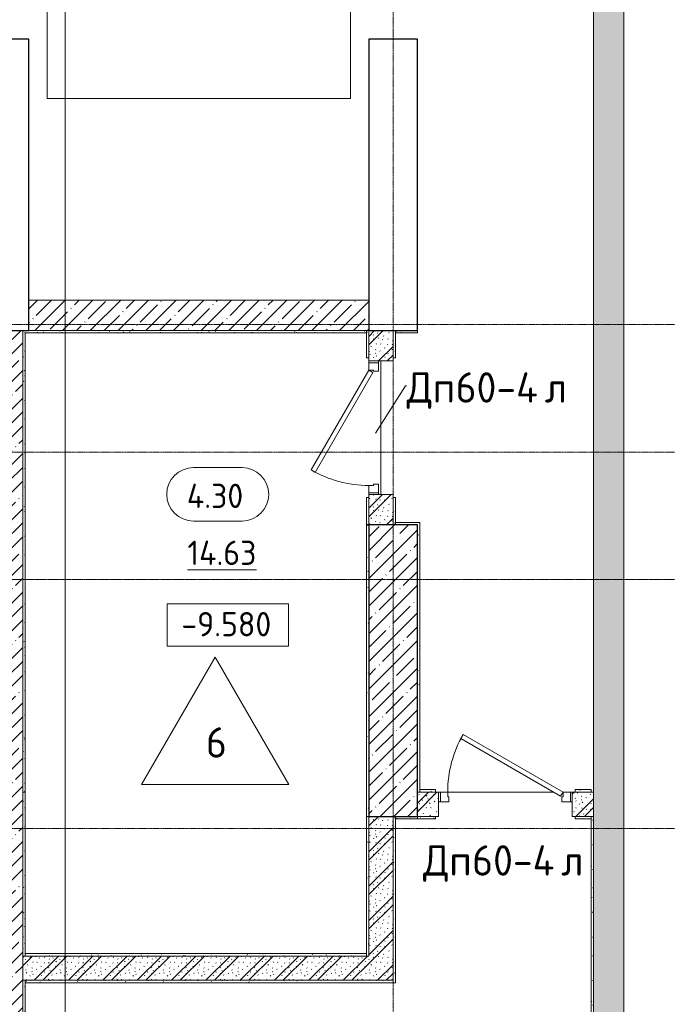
# Model space of a CAD drawing. Header units: millimetres. Extents: x 86102 to 162330, y -10965 to 131946.
# Tile 44 of 52: x 129195 to 134528, y 85453 to 93559. Entities that reach past the tile are written whole.
import ezdxf

# ---------------------------------------------------------------- set-up
doc = ezdxf.new("R2010")
doc.units = ezdxf.units.MM
doc.linetypes.add('4_ Штрихпунктир_ 10 х 2 мм', pattern=[14, 10, -2, 0, -2])
for name, color, linetype, lineweight in [('A-AREA-IDEN', 7, 'Continuous', 5), ('A-DOOR', 7, 'Continuous', 13), ('A-DOOR-FRAM', 7, 'Continuous', 13), ('A-DOOR-IDEN', 7, 'Continuous', 5), ('A-FLOR', 7, 'Continuous', 13), ('A-FLOR-IDEN', 7, 'Continuous', 5), ('A-WALL', 7, 'Continuous', 13), ('A-WALL-PATT', 7, 'Continuous', 13), ('C-PRKG', 7, 'Continuous', 13), ('G-ANNO-DIMS', 7, 'Continuous', 5), ('I-WALL', 7, 'Continuous', 13), ('S-COLS', 7, 'Continuous', 25), ('S-GRID', 7, 'Continuous', 5)]:
    doc.layers.add(name, color=color, linetype=linetype, lineweight=lineweight)
doc.styles.add('GOST Common_2', font='GOST_Common.ttf', dxfattribs={"height": 200})
doc.styles.add('GOST Common_3', font='GOST_Common.ttf', dxfattribs={"height": 250})
pattern_1 = [(0, (0, 0), (203.2, 50.8), [3.353, -149.047, 3.353, -149.047, -812.8]), (0, (0, 0), (203.2, 50.8), [-304.8, 3.353, -301.447, 3.353, -149.047, -355.6]), (0, (0, 0), (203.2, 50.8), [-762, 3.353, -98.247, 3.353, -250.647]), (120, (76.2, 25.4), (-145.59409, 150.576362), [3.353, -149.047, 3.353, -149.047, -812.8]), (120, (76.2, 25.4), (-145.59409, 150.576362), [-304.8, 3.353, -301.447, 3.353, -149.047, -355.6]), (120, (76.2, 25.4), (-145.59409, 150.576362), [-762, 3.353, -98.247, 3.353, -250.647]), (240, (101.6, 127), (-57.60591, -201.376362), [3.353, -149.047, 3.353, -149.047, -812.8]), (240, (101.6, 127), (-57.60591, -201.376362), [-304.8, 3.353, -301.447, 3.353, -149.047, -355.6]), (240, (101.6, 127), (-57.60591, -201.376362), [-762, 3.353, -98.247, 3.353, -250.647])]
pattern_2 = [(135, (150.28, 188.64), (-282.84271, 3e-14), [5, -395]), (135, (174.9, 237.36), (-282.84271, 3e-14), [5, -395]), (135, (211.96, 236.53), (-282.84271, 3e-14), [5, -395]), (135, (114.96, 223.96), (-282.84271, 3e-14), [5, -395]), (135, (77.54, 223.96), (-282.84271, 3e-14), [5, -395]), (135, (57.44, 184.52), (-282.84271, 3e-14), [5, -395]), (135, (66.21, 142.9), (-282.84271, 3e-14), [5, -395]), (135, (107.33, 161), (-282.84271, 3e-14), [5, -395]), (135, (99.08, 130.94), (-282.84271, 3e-14), [5, -395]), (135, (22.6, 136.46), (-282.84271, 3e-14), [5, -395]), (135, (21.16, 168.08), (-282.84271, 3e-14), [5, -395]), (135, (46.13, 96.12), (-282.84271, 3e-14), [5, -395]), (135, (3.54, 74.6), (-282.84271, 3e-14), [5, -395]), (135, (40.3, 47.56), (-282.84271, 3e-14), [5, -395]), (135, (39.77, 18.47), (-282.84271, 3e-14), [5, -395]), (135, (76.94, 37.28), (-282.84271, 3e-14), [5, -395]), (135, (114.18, 62.4), (-282.84271, 3e-14), [5, -395]), (135, (139.87, 90.2), (-282.84271, 3e-14), [5, -395]), (135, (141.44, 15.82), (-282.84271, 3e-14), [5, -395]), (135, (188.69, 26.73), (-282.84271, 3e-14), [5, -395]), (135, (176.14, 51.36), (-282.84271, 3e-14), [5, -395]), (135, (177.03, 0), (-282.84271, 3e-14), [5, -395]), (135, (276.61, 8.22), (-282.84271, 3e-14), [5, -395]), (135, (271.19, 31.72), (-282.84271, 3e-14), [5, -395]), (135, (268.29, 119.65), (-282.84271, 3e-14), [5, -395]), (135, (237.92, 101.95), (-282.84271, 3e-14), [5, -395]), (135, (237.92, 158.27), (-282.84271, 3e-14), [5, -395]), (135, (260.4, 204.35), (-282.84271, 3e-14), [5, -395]), (135, (275.54, 235.4), (-282.84271, 3e-14), [5, -395]), (135, (117.62, 268.96), (-282.84271, 3e-14), [5, -395]), (135, (203.62, 273.83), (-282.84271, 3e-14), [5, -395]), (135, (47.24, 279.3), (-282.84271, 3e-14), [5, -395]), (135, (23.2, 266.16), (-282.84271, 3e-14), [5, -395]), (135, (42.78, 232.52), (-282.84271, 3e-14), [5, -395]), (135, (177.76, 90.57), (-282.84271, 3e-14), [5, -395]), (135, (181.12, 121.8), (-282.84271, 3e-14), [5, -395]), (135, (206.73, 172.06), (-282.84271, 3e-14), [5, -395]), (135, (143.14, 136.62), (-282.84271, 3e-14), [5, -395]), (135, (211.51, 131.86), (-282.84271, 3e-14), [5, -395]), (135, (81.47, 95.1), (-282.84271, 3e-14), [5, -395]), (135, (235.13, 60.46), (-282.84271, 3e-14), [5, -395]), (135, (242.24, 4.89), (-282.84271, 3e-14), [5, -395]), (45, (0, 106.07), (-282.84271, 0), []), (45, (106.07, 0), (-282.84271, 0), []), (45, (176.78, 0), (-282.84271, 0), []), (45, (0, 176.78), (-282.84271, 0), [])]
pattern_3 = [(45, (0, 0), (-114.04925, 114.04925), []), (45, (114.05, 0), (-114.04925, 114.04925), [201.612, -40.322, 3.353, -36.97])]

# ---------------------------------------------------------------- blocks, each defined once
blk = doc.blocks.new('Наметкина 10_РД_АР_П_Отделка_R21_rvt-1--02_Подвал_МП_часть В')
at = {"layer": 'A-WALL-PATT', "lineweight": 5}
h = blk.add_hatch(dxfattribs=at)
h.set_pattern_fill('FP_5', color=256, style=0, pattern_type=2)
h.set_pattern_definition(pattern_1)
h.paths.add_polyline_path([(132050, 90980), (132050, 91000), (129220, 91000), (129220, 90980), (129540.4, 90980)])
h = blk.add_hatch(dxfattribs=at)
h.set_pattern_fill('FP_5', color=256, style=0, pattern_type=2)
h.set_pattern_definition(pattern_1)
h.paths.add_polyline_path([(129240, 87200), (129240, 90980), (129220, 90980), (129220, 87200)])
h = blk.add_hatch(dxfattribs=at)
h.set_pattern_fill('FP_5', color=256, style=0, pattern_type=2)
h.set_pattern_definition(pattern_1)
h.paths.add_polyline_path([(132290, 89400), (132290, 89625), (132270, 89625), (132270, 89400)])
h.paths.add_polyline_path([(132270, 90775), (132290, 90775), (132290, 91000), (132270, 91000)])
h = blk.add_hatch(dxfattribs=at)
h.set_pattern_fill('FP_5', color=256, style=0, pattern_type=2)
h.set_pattern_definition(pattern_1)
h.paths.add_polyline_path([(132470, 90980), (132470, 91000), (132290, 91000), (132290, 90980)])
h = blk.add_hatch(dxfattribs=at)
h.set_pattern_fill('FP_5', color=256, style=0, pattern_type=2)
h.set_pattern_definition(pattern_1)
h.paths.add_polyline_path([(132470, 89400), (132490, 89400), (132490, 89420), (132290, 89420), (132290, 89400)])
h = blk.add_hatch(dxfattribs=at)
h.set_pattern_fill('FP_5', color=256, style=0, pattern_type=2)
h.set_pattern_definition(pattern_1)
h.paths.add_polyline_path([(132070, 87000), (132070, 89400), (132050, 89400), (132050, 87000)])
h = blk.add_hatch(dxfattribs=at)
h.set_pattern_fill('FP_5', color=256, style=0, pattern_type=2)
h.set_pattern_definition(pattern_1)
h.paths.add_polyline_path([(132490, 87200), (132490, 89400), (132470, 89400), (132470, 87200)])
h = blk.add_hatch(dxfattribs=at)
h.set_pattern_fill('FP_5', color=256, style=0, pattern_type=2)
h.set_pattern_definition(pattern_1)
h.paths.add_polyline_path([(129240, 85850), (129240, 87200), (129220, 87200), (129220, 85850)])
h = blk.add_hatch(dxfattribs=at)
h.set_pattern_fill('FP_5', color=256, style=0, pattern_type=2)
h.set_pattern_definition(pattern_1)
h.paths.add_polyline_path([(133900, 87200), (133900, 87220), (133770, 87220), (133770, 87200)])
h.paths.add_polyline_path([(132620, 87200), (132620, 87220), (132490, 87220), (132490, 87200)])
h = blk.add_hatch(dxfattribs=at)
h.set_pattern_fill('FP_5', color=256, style=0, pattern_type=2)
h.set_pattern_definition(pattern_1)
h.paths.add_polyline_path([(132070, 85850), (132070, 87000), (132050, 87000), (132050, 85850)])
h = blk.add_hatch(dxfattribs=at)
h.set_pattern_fill('FP_5', color=256, style=0, pattern_type=2)
h.set_pattern_definition(pattern_1)
h.paths.add_polyline_path([(132290, 85650), (132290, 87000), (132270, 87000), (132270, 85650)])
h = blk.add_hatch(dxfattribs=at)
h.set_pattern_fill('FP_5', color=256, style=0, pattern_type=2)
h.set_pattern_definition(pattern_1)
h.paths.add_polyline_path([(132470, 86980), (132470, 87000), (132290, 87000), (132290, 86980)])
h = blk.add_hatch(dxfattribs=at)
h.set_pattern_fill('FP_5', color=256, style=0, pattern_type=2)
h.set_pattern_definition(pattern_1)
h.paths.add_polyline_path([(133900, 86980), (133900, 87000), (133770, 87000), (133770, 86980)])
h.paths.add_polyline_path([(132470, 86980), (132620, 86980), (132620, 87000), (132470, 87000)])
h = blk.add_hatch(dxfattribs=at)
h.set_pattern_fill('FP_5', color=256, style=0, pattern_type=2)
h.set_pattern_definition(pattern_1)
h.paths.add_polyline_path([(133920, 83000), (133920, 87000), (133900, 87000), (133900, 83000)])
h = blk.add_hatch(dxfattribs=at)
h.set_pattern_fill('FP_5', color=256, style=0, pattern_type=2)
h.set_pattern_definition(pattern_1)
h.paths.add_polyline_path([(132050, 85850), (132050, 85870), (129240, 85870), (129240, 85850), (129540.4, 85850)])
h = blk.add_hatch(dxfattribs=at)
h.set_pattern_fill('FP_5', color=256, style=0, pattern_type=2)
h.set_pattern_definition(pattern_1)
h.paths.add_polyline_path([(129240, 84980), (129240, 85650), (129220, 85650), (129220, 84980)])
h = blk.add_hatch(dxfattribs=at)
h.set_pattern_fill('FP_5', color=256, style=0, pattern_type=2)
h.set_pattern_definition(pattern_1)
h.paths.add_polyline_path([(132290, 85630), (132290, 85650), (129240, 85650), (129240, 85630), (129540.4, 85630)])
at = {"layer": 'A-WALL'}
for p, q in [((132050, 91000), (129220, 91000)), ((129220, 91000), (129220, 90980)), ((129220, 90980), (129220, 87200)), ((129240, 87200), (129240, 90980)), ((129240, 90980), (132050, 90980)), ((132070, 91000), (132050, 91000)), ((132050, 90980), (132050, 90775)), ((132070, 90980), (132070, 91000)), ((132070, 90775), (132070, 90980)), ((132270, 91000), (132270, 90775)), ((132290, 91000), (132270, 91000)), ((132470, 91000), (132290, 91000)), ((132290, 90775), (132290, 90980)), ((132290, 90980), (132470, 90980)), ((132470, 90980), (132470, 91000)), ((132050, 90775), (132070, 90775)), ((132270, 90775), (132290, 90775)), ((132050, 89625), (132050, 89400)), ((132070, 89625), (132050, 89625)), ((132070, 89400), (132070, 89625)), ((132270, 89625), (132270, 89420)), ((132290, 89625), (132270, 89625)), ((132290, 89420), (132290, 89625)), ((132270, 89420), (132270, 89400)), ((132490, 89420), (132290, 89420)), ((132490, 89400), (132490, 89420)), ((132050, 89400), (132050, 87000)), ((132070, 87000), (132070, 89400)), ((132270, 89400), (132290, 89400)), ((132290, 89400), (132470, 89400)), ((132470, 89400), (132470, 87200)), ((132490, 87200), (132490, 89400)), ((129220, 87200), (129220, 85850)), ((129240, 87200), (129220, 87200)), ((129220, 87200), (129240, 87200)), ((129240, 85850), (129240, 87200)), ((132470, 87200), (132490, 87200)), ((132620, 87220), (132490, 87220)), ((132490, 87220), (132490, 87200)), ((132490, 87200), (132620, 87200)), ((132620, 87200), (132620, 87220)), ((133900, 87220), (133770, 87220)), ((133770, 87220), (133770, 87200)), ((133770, 87200), (133900, 87200)), ((133900, 87200), (133900, 87220)), ((132050, 87000), (132070, 87000)), ((132070, 87000), (132050, 87000)), ((132050, 87000), (132050, 85850)), ((132070, 85850), (132070, 87000)), ((132290, 87000), (132270, 87000)), ((132270, 87000), (132270, 86980)), ((132470, 87000), (132290, 87000)), ((132620, 87000), (132470, 87000)), ((132470, 87000), (132470, 86980)), ((132470, 86980), (132470, 87000)), ((132620, 86980), (132620, 87000)), ((133900, 87000), (133770, 87000)), ((133770, 87000), (133770, 86980)), ((133920, 87000), (133900, 87000)), ((133900, 87000), (133900, 83000)), ((133900, 86980), (133900, 87000)), ((133920, 83000), (133920, 87000)), ((132270, 86980), (132270, 85650)), ((132290, 86980), (132470, 86980)), ((132290, 85650), (132290, 86980)), ((132470, 86980), (132620, 86980)), ((133770, 86980), (133900, 86980)), ((132050, 85870), (129240, 85870)), ((129240, 85870), (129240, 85850)), ((132050, 85850), (132050, 85870)), ((129220, 85850), (129240, 85850)), ((129240, 85850), (132050, 85850)), ((132050, 85850), (132070, 85850)), ((129220, 85650), (129220, 85000)), ((129240, 85650), (129220, 85650)), ((132270, 85650), (129240, 85650)), ((129240, 85650), (129240, 85630)), ((129240, 84980), (129240, 85650)), ((129240, 85630), (132290, 85630)), ((132290, 85630), (132290, 85650))]:
    blk.add_line(p, q, dxfattribs=at)
at = {"layer": 'A-WALL', "lineweight": 25}
for p, q in [((132050, 91000), (132050, 90980)), ((132290, 91000), (132290, 90980)), ((132290, 89400), (132290, 89420)), ((132070, 89400), (132050, 89400)), ((132050, 89400), (132070, 89400)), ((132290, 86980), (132290, 87000))]:
    blk.add_line(p, q, dxfattribs=at)
blk = doc.blocks.new('АР_Машиноместо - 4900x2400_М__5300х2500_-V5--02_Подвал_МП_часть В')
at = {"layer": 'C-PRKG'}
for p, q in [((2500, 5300), (0, 5300)), ((0, 0), (0, 5300)), ((2500, 0), (2500, 5300)), ((450, 4500), (2050, 4500)), ((450, 800), (450, 4500)), ((2050, 800), (2050, 4500)), ((450, 800), (2050, 800)), ((2500, 0), (0, 0))]:
    blk.add_line(p, q, dxfattribs=at)
blk = doc.blocks.new('АР_Дверь однопольная - 1100х2100h_техн_ помещ_-5055166--02_Подвал_МП_часть В')
at = {"layer": 'A-DOOR'}
for p, q in [((-347.7, 575), (-367.7, 540.4)), ((475, 100), (-347.7, 575)), ((-367.7, 540.4), (455, 65.4)), ((455, 65.4), (475, 100))]:
    blk.add_line(p, q, dxfattribs=at)
at = {"layer": 'A-DOOR', "lineweight": 5}
blk.add_arc((475, 100), 950, 150, 180, dxfattribs=at)
at = {"layer": 'A-DOOR-FRAM'}
for p, q in [((-535, 100), (-550, 100)), ((-475, 100), (-535, 100)), ((-535, 100), (-535, 20)), ((-475, 60), (-475, 100)), ((535, 100), (475, 100)), ((475, 100), (475, 60)), ((535, 20), (535, 100)), ((535, 100), (550, 100)), ((-535, 20), (-550, 20)), ((-535, 20), (-465, 20)), ((-465, 60), (-475, 60)), ((-465, 20), (-465, 60)), ((475, 60), (465, 60)), ((465, 60), (465, 20)), ((465, 20), (535, 20)), ((535, 20), (550, 20))]:
    blk.add_line(p, q, dxfattribs=at)
blk = doc.blocks.new('АР_Дверь однопольная - 1100х2100h_техн_ помещ_-5124176--02_Подвал_МП_часть В')
at = {"layer": 'A-DOOR'}
for p, q in [((-347.7, 575), (-367.7, 540.4)), ((475, 100), (-347.7, 575)), ((-367.7, 540.4), (455, 65.4)), ((455, 65.4), (475, 100))]:
    blk.add_line(p, q, dxfattribs=at)
at = {"layer": 'A-DOOR', "lineweight": 5}
blk.add_arc((475, 100), 950, 150, 180, dxfattribs=at)
at = {"layer": 'A-DOOR-FRAM'}
for p, q in [((-535, 100), (-550, 100)), ((-475, 100), (-535, 100)), ((-535, 100), (-535, 20)), ((-475, 60), (-475, 100)), ((535, 100), (475, 100)), ((475, 100), (475, 60)), ((535, 20), (535, 100)), ((535, 100), (550, 100)), ((-535, 20), (-550, 20)), ((-535, 20), (-465, 20)), ((-465, 60), (-475, 60)), ((-465, 20), (-465, 60)), ((475, 60), (465, 60)), ((465, 60), (465, 20)), ((465, 20), (535, 20)), ((535, 20), (550, 20))]:
    blk.add_line(p, q, dxfattribs=at)
blk = doc.blocks.new('Марка помещения _Номер_ - 2 мм-68851--02_Подвал_МП_часть В')
at = {"layer": 'A-AREA-IDEN'}
for p, q in [((-2.027, 2.21), (1.973, 2.21)), ((-2.027, -2.19), (1.973, -2.19))]:
    blk.add_line(p, q, dxfattribs=at)
for centre, start, end in [((-2.027, 0.01), 90, 270), ((1.973, 0.01), 270, 90)]:
    blk.add_arc(centre, 2.2, start, end, dxfattribs=at)
blk = doc.blocks.new('Высотные отметки - Frame_2-749557--02_Подвал_МП_часть В')
at = {"layer": 'G-ANNO-DIMS'}
for p, q in [((-5, 3.5), (-5, 0)), ((5, 3.5), (-5, 3.5)), ((5, 0), (5, 3.5)), ((-5, 0), (5, 0))]:
    blk.add_line(p, q, dxfattribs=at)
blk = doc.blocks.new('Марка полов - Марка полов-4106608--02_Подвал_МП_часть В')
at = {"layer": 'A-FLOR-IDEN'}
for p, q in [((0, 7), (-6.062, -3.5)), ((6.062, -3.5), (0, 7)), ((-6.062, -3.5), (6.062, -3.5))]:
    blk.add_line(p, q, dxfattribs=at)

msp = doc.modelspace()

# ---------------------------------------------------------------- hatches: boundary and pattern name
at = {"layer": 'A-WALL-PATT', "lineweight": 5}
h = msp.add_hatch(dxfattribs=at)
h.set_pattern_fill('FP_3', color=256, style=0, pattern_type=2)
h.set_pattern_definition(pattern_3)
h.paths.add_polyline_path([(134170, 78600), (134170, 99399.850441), (133920, 99399.850441), (133920, 78600)])
h = msp.add_hatch(dxfattribs=at)
h.set_pattern_fill('FP_3', color=256, style=0, pattern_type=2)
h.set_pattern_definition(pattern_3)
h.paths.add_polyline_path([(132070, 91000), (132070, 91250), (129270, 91250), (129270, 91000), (129540.350738, 91000)])
h = msp.add_hatch(dxfattribs=at)
h.set_pattern_fill('FP_3', color=256, style=0, pattern_type=2)
h.set_pattern_definition(pattern_3)
h.paths.add_polyline_path([(128970, 85000), (129220, 85000), (129220, 91000), (128970, 91000), (128970, 85250)])
h = msp.add_hatch(dxfattribs=at)
h.set_pattern_fill('FP_1', color=256, style=0, pattern_type=2)
h.set_pattern_definition(pattern_2)
h.paths.add_polyline_path([(132070, 89400), (132270, 89400), (132270, 89650), (132070, 89650)])
h.paths.add_polyline_path([(132270, 90750), (132270, 91000), (132070, 91000), (132070, 90750)])
h = msp.add_hatch(dxfattribs=at)
h.set_pattern_fill('FP_1', color=256, style=0, pattern_type=2)
h.set_pattern_definition(pattern_2)
h.paths.add_polyline_path([(133920, 87000), (133920, 87200), (133745, 87200), (133745, 87000)])
h.paths.add_polyline_path([(132645, 87000), (132645, 87200), (132470, 87200), (132470, 87000)])
h = msp.add_hatch(dxfattribs=at)
h.set_pattern_fill('FP_1', color=256, style=0, pattern_type=2)
h.set_pattern_definition(pattern_2)
h.paths.add_polyline_path([(132270, 85650), (132270, 87000), (132070, 87000), (132070, 85650)])
h = msp.add_hatch(dxfattribs=at)
h.set_pattern_fill('FP_1', color=256, style=0, pattern_type=2)
h.set_pattern_definition(pattern_2)
h.paths.add_polyline_path([(132070, 85650), (132070, 85850), (129220, 85850), (129220, 85650), (129540.350738, 85650)])
at = {"layer": 'S-COLS', "lineweight": 5}
h = msp.add_hatch(dxfattribs=at)
h.set_pattern_fill('FP_3', color=256, style=0, pattern_type=2)
h.set_pattern_definition(pattern_3)
h.paths.add_polyline_path([(132470, 87000), (132470, 89400), (132070, 89400), (132070, 87000)])

# ---------------------------------------------------------------- linework, layer by layer
at = {"layer": 'A-DOOR-IDEN'}
for p, q in [((132126.233408, 90155.452794), (132371.170685, 90545.538088)), ((132371.170685, 90545.538088), (132381.031698, 90545.538088))]:
    msp.add_line(p, q, dxfattribs=at)
at = {"layer": 'A-FLOR'}
for p, q in [((132170, 89650), (132170, 90750)), ((132660, 87200), (132645, 87200)), ((133590, 87200), (132720, 87200)), ((133745, 87200), (133730, 87200))]:
    msp.add_line(p, q, dxfattribs=at)
at = {"layer": 'A-WALL'}
for p, q in [((133920, 99399.850441), (133920, 78700)), ((134170, 78600), (134170, 99399.850441)), ((132070, 91250), (129270, 91250)), ((129270, 91250), (129270, 91000)), ((132070, 91000), (132070, 91250)), ((129220, 91000), (128970, 91000)), ((129220, 85000), (129220, 91000)), ((129270, 91000), (132070, 91000))]:
    msp.add_line(p, q, dxfattribs=at)
at = {"layer": 'I-WALL'}
for p, q in [((132070, 91000), (132070, 90750)), ((132270, 91000), (132070, 91000)), ((132270, 90750), (132270, 91000)), ((132070, 90750), (132270, 90750)), ((132070, 89650), (132070, 89400)), ((132270, 89650), (132070, 89650)), ((132270, 89400), (132270, 89650)), ((132070, 89400), (132270, 89400)), ((132645, 87200), (132470, 87200)), ((132470, 87200), (132470, 87000)), ((132645, 87000), (132645, 87200)), ((133920, 87200), (133745, 87200)), ((133745, 87200), (133745, 87000)), ((132070, 87000), (132070, 85850)), ((132270, 87000), (132070, 87000)), ((132270, 85650), (132270, 87000)), ((132470, 87000), (132645, 87000)), ((133745, 87000), (133920, 87000)), ((132070, 85850), (129220, 85850)), ((129220, 85650), (132270, 85650))]:
    msp.add_line(p, q, dxfattribs=at)
at = {"layer": 'S-COLS'}
for p, q in [((129270, 93400), (128870, 93400)), ((129270, 91000), (129270, 93400)), ((132070, 93400), (132070, 91000)), ((132470, 93400), (132070, 93400)), ((132470, 91000), (132470, 93400)), ((128870, 91000), (129270, 91000)), ((132070, 91000), (132470, 91000)), ((132070, 89400), (132070, 87000)), ((132470, 89400), (132070, 89400)), ((132470, 87000), (132470, 89400)), ((132070, 87000), (132470, 87000))]:
    msp.add_line(p, q, dxfattribs=at)
at = {"layer": 'S-GRID', "linetype": '4_ Штрихпунктир_ 10 х 2 мм'}
for p, q in [((129570, 55871.201096), (129570, 129350.409613)), ((129570, 56890.207756), (129570, 128388.42805)), ((132270, 80104.964717), (132270, 128388.42805)), ((151984.481863, 91050), (87806.844828, 91050)), ((151984.481863, 90000), (87806.844828, 90000)), ((150645.862349, 88950), (87806.844828, 88950)), ((151984.481863, 88950), (87806.844828, 88950)), ((151984.481863, 86900), (87806.844828, 86900))]:
    msp.add_line(p, q, dxfattribs=at)

# ---------------------------------------------------------------- block references
at = {"lineweight": 5}
msp.add_blockref('Наметкина 10_РД_АР_П_Отделка_R21_rvt-1--02_Подвал_МП_часть В', (0, 0), dxfattribs=at)
at = {"layer": 'A-AREA-IDEN', "xscale": 99.99999999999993, "yscale": 99.99999999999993, "zscale": 99.99999999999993}
msp.add_blockref('Марка помещения _Номер_ - 2 мм-68851--02_Подвал_МП_часть В', (130828.853296, 89650.079796), dxfattribs=at)
at = {"layer": 'A-DOOR', "rotation": 90}
msp.add_blockref('АР_Дверь однопольная - 1100х2100h_техн_ помещ_-5055166--02_Подвал_МП_часть В', (132170, 90200), dxfattribs=at)
at = {"layer": 'A-DOOR'}
msp.add_blockref('АР_Дверь однопольная - 1100х2100h_техн_ помещ_-5124176--02_Подвал_МП_часть В', (133195, 87100), dxfattribs=at)
at = {"layer": 'A-FLOR-IDEN', "xscale": 99.99999999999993, "yscale": 99.99999999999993, "zscale": 99.99999999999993}
msp.add_blockref('Марка полов - Марка полов-4106608--02_Подвал_МП_часть В', (130805.423963, 87611.421331), dxfattribs=at)
at = {"layer": 'C-PRKG', "rotation": 180}
msp.add_blockref('АР_Машиноместо - 4900x2400_М__5300х2500_-V5--02_Подвал_МП_часть В', (131920, 98210), dxfattribs=at)
at = {"layer": 'G-ANNO-DIMS', "xscale": 99.99999999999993, "yscale": 99.99999999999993, "zscale": 99.99999999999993}
msp.add_blockref('Высотные отметки - Frame_2-749557--02_Подвал_МП_часть В', (130908.742014, 88400.836128), dxfattribs=at)

# ---------------------------------------------------------------- texts
at = {"layer": 'A-AREA-IDEN', "char_height": 200, "attachment_point": 1, "style": 'GOST Common_2'}
for s, insert, width in [('4.30', (130571.3391, 89738.822978), 617.299375), ('\\L14.63', (130576.796366, 89269.880986), 737.5525)]:
    msp.add_mtext(s, dxfattribs=dict(at, insert=insert, width=width))
at = {"layer": 'A-DOOR-IDEN', "char_height": 250, "attachment_point": 1, "style": 'GOST Common_3'}
for s, insert, width in [('Дп', (132381.031698, 90656.465171), 489.029375), ('60-4', (132784.521281, 90656.465171), 889.873125), ('\\fGOST Common|b0|i0|c204|p34|;л', (133518.740031, 90656.465171), 216.455625), ('Дп', (132517.321484, 86762.0264), 489.029375), ('60-4', (132920.811067, 86762.0264), 889.873125), ('\\fGOST Common|b0|i0|c204|p34|;л', (133655.029817, 86762.0264), 216.455625)]:
    msp.add_mtext(s, dxfattribs=dict(at, insert=insert, width=width))
at = {"layer": 'A-FLOR-IDEN', "insert": (130728.54768, 87733.483003), "char_height": 250, "width": 216.455625, "attachment_point": 1, "style": 'GOST Common_3'}
msp.add_mtext('\\fGOST Common|b0|i0|c204|p34|;6', dxfattribs=at)
at = {"layer": 'G-ANNO-DIMS', "insert": (130526.585487, 88682.201789), "char_height": 200, "width": 917.17566319, "attachment_point": 1, "line_spacing_factor": 1.022761, "style": 'GOST Common_2'}
msp.add_mtext('-9.580', dxfattribs=at)

doc.saveas('drawing.dxf')
